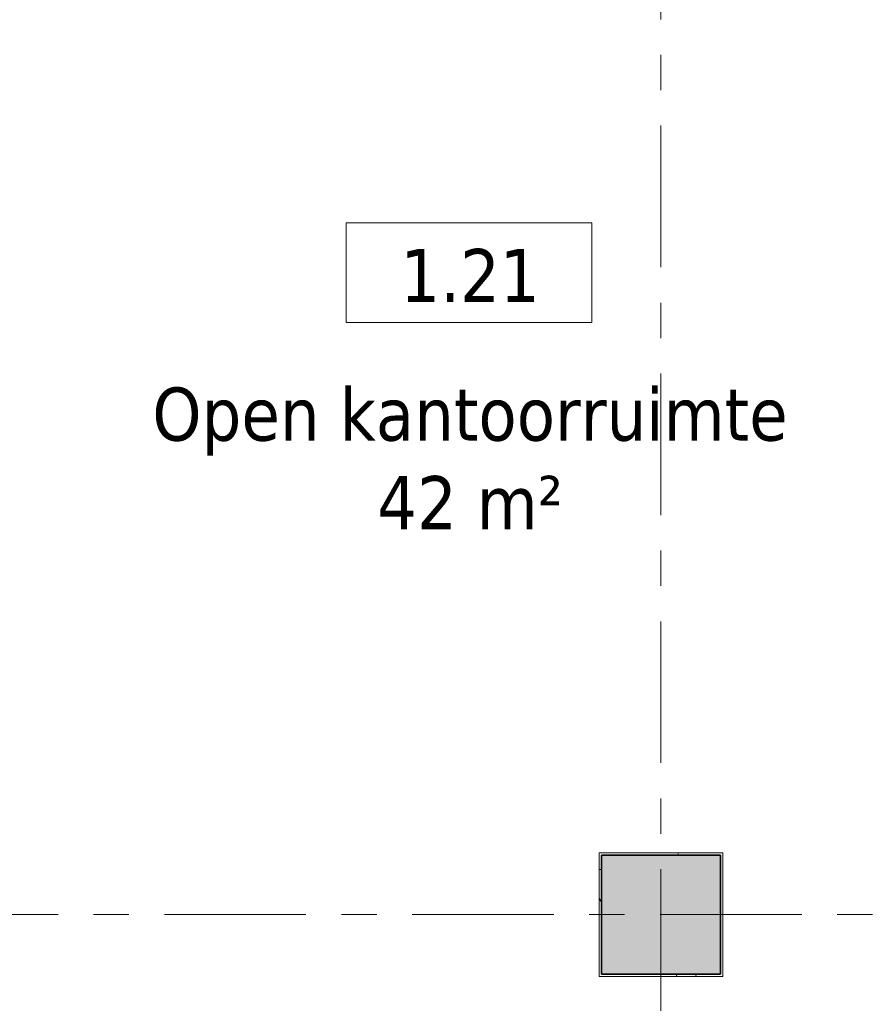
# Model space of a CAD drawing. Extents: x 3176 to 58266, y 1852 to 38199.
# Tile 137 of 256: x 23642 to 27442, y 29926 to 34341. Entities that reach past the tile are written whole.
import ezdxf

# ---------------------------------------------------------------- set-up
doc = ezdxf.new("R2010")
doc.units = 0
doc.header["$LTSCALE"] = 50
doc.linetypes.add('Onderlegger 1e verdieping$0$stramien', pattern=[22.225, 12.7, -3.175, 3.175, -3.175])
doc.layers.get('0').update_dxf_attribs({"linetype": 'CONTINUOUS'})
for name, color, linetype, lineweight in [('Onderlegger 1e verdieping$0$A-AREA-IDEN', 8, 'CONTINUOUS', 18), ('Onderlegger 1e verdieping$0$A-GENM', 8, 'CONTINUOUS', 18), ('Onderlegger 1e verdieping$0$S-COLS', 8, 'CONTINUOUS', 18), ('Onderlegger 1e verdieping$0$S-GRID', 8, 'CONTINUOUS', 18)]:
    doc.layers.add(name, color=color, linetype=linetype, lineweight=lineweight)
doc.styles.add('Onderlegger 1e verdieping$0$Tahoma_1', font='TAHOMA.TTF', dxfattribs={"height": 238.040123})

# ---------------------------------------------------------------- blocks, each defined once
blk = doc.blocks.new('Onderlegger 1e verdieping$0$42_KA leemstuc betonkolomafwerking - Type-V55-Plotview 1e Verdieping - schaal 1 op 100')
at = {"layer": 'Onderlegger 1e verdieping$0$A-GENM'}
h = blk.add_hatch(dxfattribs=at)
h.set_pattern_fill('FP_66', color=256, style=0, pattern_type=2)
h.set_pattern_definition([(0, (-26516.6, -30328.2), (406.4, 101.6), [33.528, -271.272, 33.528, -1896.872]), (0, (-26516.6, -30328.2), (406.4, 101.6), [-338.328, -271.272, 33.528, -576.072, -1016]), (0, (-26516.6, -30328.2), (406.4, 101.6), [-1219.2, 33.528, -271.272, 33.528, -677.672]), (0, (-26516.6, -30328.2), (406.4, 101.6), [-1557.528, -169.672, 33.528, -474.472]), (120, (-26364.2, -30277.4), (-291.18818, 301.15272), [33.528, -271.272, 33.528, -1896.872]), (120, (-26364.2, -30277.4), (-291.18818, 301.15272), [-338.328, -271.272, 33.528, -576.072, -1016]), (120, (-26364.2, -30277.4), (-291.18818, 301.15272), [-1219.2, 33.528, -271.272, 33.528, -677.672]), (120, (-26364.2, -30277.4), (-291.18818, 301.15272), [-1557.528, -169.672, 33.528, -474.472]), (240, (-26313.4, -30074.2), (-115.21182, -402.75272), [33.528, -271.272, 33.528, -1896.872]), (240, (-26313.4, -30074.2), (-115.21182, -402.75272), [-338.328, -271.272, 33.528, -576.072, -1016]), (240, (-26313.4, -30074.2), (-115.21182, -402.75272), [-1219.2, 33.528, -271.272, 33.528, -677.672]), (240, (-26313.4, -30074.2), (-115.21182, -402.75272), [-1557.528, -169.672, 33.528, -474.472])])
h.paths.add_polyline_path([(-277, -277), (277, -277), (277, 277), (-277, 277)], flags=0)
h.paths.add_polyline_path([(-267, -267), (-267, 267), (267, 267), (267, -267)], flags=0)
for p, q in [((277, 277), (-277, 277)), ((-277, 277), (-277, -277)), ((-267, 267), (267, 267)), ((-267, -267), (-267, 267)), ((267, 267), (267, -267)), ((277, -277), (277, 277)), ((-277, -277), (277, -277)), ((267, -267), (-267, -267))]:
    blk.add_line(p, q, dxfattribs=at)
blk = doc.blocks.new('Onderlegger 1e verdieping$0$00_KU ruimtetag groot - 00_KU ruimtetag groot-3653893-Plotview 1e Verdieping - schaal 1 op 100')
at = {"layer": 'Onderlegger 1e verdieping$0$A-AREA-IDEN'}
for p, q in [((5.5, 2.164), (-5.5, 2.164)), ((-5.5, 2.164), (-5.5, -2.302)), ((5.5, -2.302), (5.5, 2.164)), ((-5.5, -2.302), (5.5, -2.302))]:
    blk.add_line(p, q, dxfattribs=at)
blk = doc.blocks.new('Onderlegger 1e verdieping')
at = {"layer": 'Onderlegger 1e verdieping$0$S-COLS', "lineweight": 5}
blk.add_hatch(color=256, dxfattribs=at).paths.add_polyline_path([(26783.6, 30061.2), (26783.6, 30595.2), (26249.6, 30595.2), (26249.6, 30061.2)], flags=0)
at = {"layer": 'Onderlegger 1e verdieping$0$S-COLS', "lineweight": 35}
for p, q in [((26783.6, 30595.2), (26249.6, 30595.2)), ((26249.6, 30595.2), (26249.6, 30061.2)), ((26783.6, 30061.2), (26783.6, 30595.2)), ((26249.6, 30061.2), (26783.6, 30061.2))]:
    blk.add_line(p, q, dxfattribs=at)
at = {"layer": 'Onderlegger 1e verdieping$0$S-GRID', "linetype": 'Onderlegger 1e verdieping$0$stramien'}
for p, q in [((26516.6, 37199.4), (26516.6, 18255.8)), ((3176.5, 30328.2), (55473.5, 30328.2))]:
    blk.add_line(p, q, dxfattribs=at)
at = {"layer": 'Onderlegger 1e verdieping$0$A-AREA-IDEN', "xscale": 99.99999999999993, "yscale": 99.99999999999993, "zscale": 99.99999999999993}
blk.add_blockref('Onderlegger 1e verdieping$0$00_KU ruimtetag groot - 00_KU ruimtetag groot-3653893-Plotview 1e Verdieping - schaal 1 op 100', (25656.1, 33213.3), dxfattribs=at)
at = {"layer": 'Onderlegger 1e verdieping$0$A-GENM'}
blk.add_blockref('Onderlegger 1e verdieping$0$42_KA leemstuc betonkolomafwerking - Type-V55-Plotview 1e Verdieping - schaal 1 op 100', (26516.6, 30328.2), dxfattribs=at)
at = {"layer": 'Onderlegger 1e verdieping$0$A-AREA-IDEN', "char_height": 238.04, "attachment_point": 2, "line_spacing_factor": 1.000232, "style": 'Onderlegger 1e verdieping$0$Tahoma_1'}
for s, insert, width in [('1.21', (25660.7, 33312.6), 768), ('Open kantoorruimte\\P42 m²', (25660.7, 32691.4), 3483)]:
    blk.add_mtext(s, dxfattribs=dict(at, insert=insert, width=width))

msp = doc.modelspace()

# ---------------------------------------------------------------- block references
msp.add_blockref('Onderlegger 1e verdieping', (0, 0))

doc.saveas('drawing.dxf')
